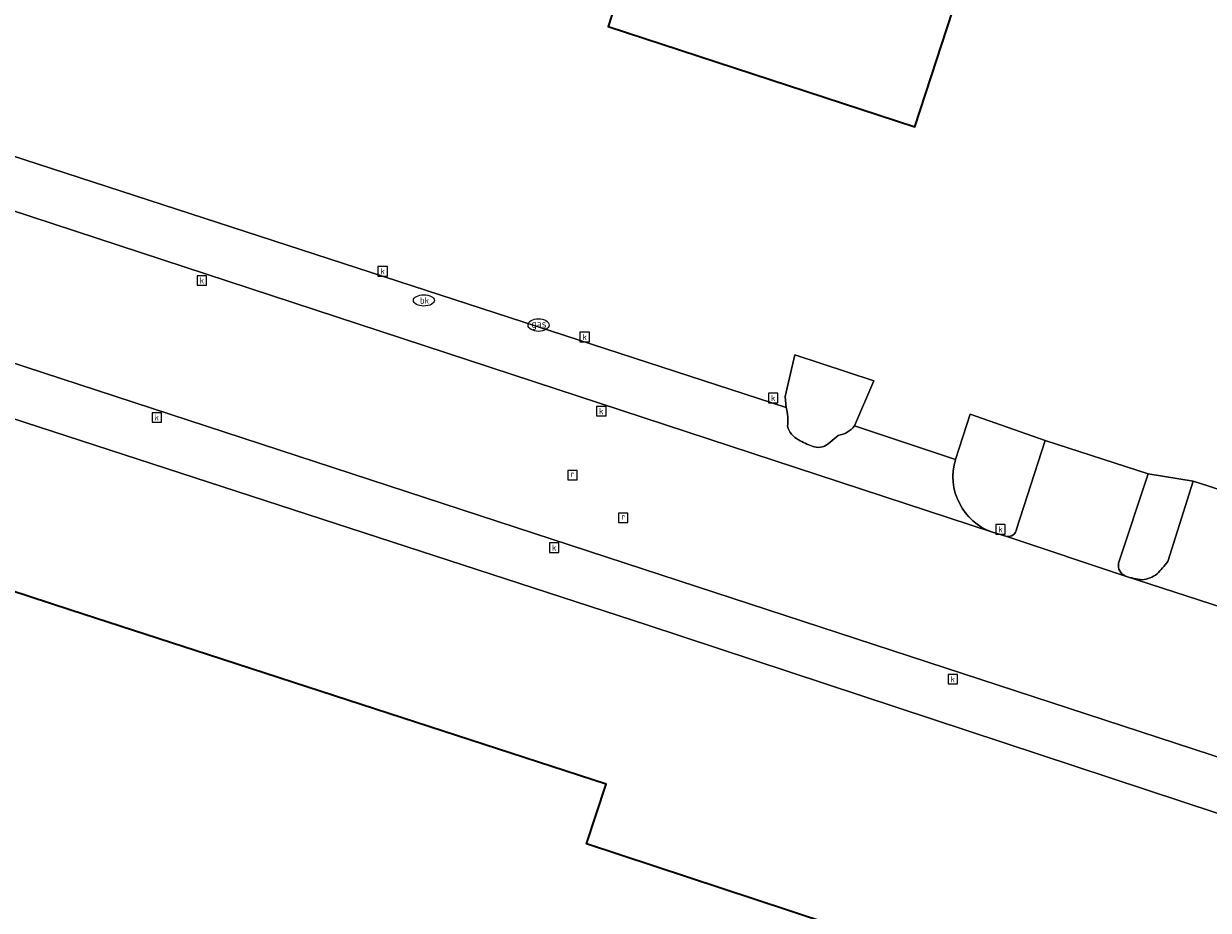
# Model space of a CAD drawing. Extents: x 154024 to 155007, y 472916 to 473908.
# Tile 46 of 49: x 154793 to 154850, y 473714 to 473756. Entities that reach past the tile are written whole.
import ezdxf
from ezdxf.enums import TextEntityAlignment as Align

# ---------------------------------------------------------------- set-up
doc = ezdxf.new("R2010")
doc.units = 0
doc.header["$LTSCALE"] = 0.75
doc.layers.get('0').update_dxf_attribs({"linetype": 'CONTINUOUS'})
for name, color, linetype, lineweight in [('B-RO-KL-GAS_PUT-S', 252, 'CONTINUOUS', 25), ('B-RO-KL-WATER-S', 252, 'CONTINUOUS', 25), ('B-RO-OG-BEBOUWING-GV', 6, 'CONTINUOUS', 35), ('B-RO-OG-TERREIN_CULTUURSCHEIDING-GV', 252, 'CONTINUOUS', 18), ('B-RO-OG-TERREIN_ERF-GV', 252, 'CONTINUOUS', 18), ('B-RO-RI-GWA_KOLK-S', 252, 'CONTINUOUS', 25), ('B-RO-RI-GWA_RIOOLPUT-S', 252, 'CONTINUOUS', 25), ('B-RO-VH-VERHARDING_BETONSTRAATSTEEN-GV', 252, 'CONTINUOUS', 18)]:
    doc.layers.add(name, color=color, linetype=linetype, lineweight=lineweight)
doc.styles.add('NLCS-ISO', font='NLCS-ISO.ttf')

# ---------------------------------------------------------------- blocks, each defined once
blk = doc.blocks.new('SRI-KOLK-SO')
at = {"color": 0, "linetype": 'ByBlock', "lineweight": 18}
blk.add_lwpolyline([(-1.125, -1.125), (1.125, -1.125), (1.125, 1.125), (-1.125, 1.125)], close=True, dxfattribs=at)
at = {"color": 0, "linetype": 'ByBlock', "lineweight": 18, "style": 'NLCS-ISO'}
blk.add_text('k', height=1.5, dxfattribs=at).set_placement((0, 0), align=Align.MIDDLE_CENTER)
blk = doc.blocks.new('SRI-PUT_INSPECTIEPUT_RIOOLPUT-SO')
at = {"color": 0, "linetype": 'ByBlock', "lineweight": 18}
blk.add_lwpolyline([(-1.12, -1.12), (1.12, -1.12), (1.12, 1.12), (-1.12, 1.12)], close=True, dxfattribs=at)
at = {"color": 0, "linetype": 'ByBlock', "lineweight": 18, "style": 'NLCS-ISO'}
blk.add_text('r', height=1.5, dxfattribs=at).set_placement((0, 0.28), align=Align.MIDDLE_CENTER)
blk = doc.blocks.new('SKL-GAS_PUT-SO')
at = {"color": 0, "linetype": 'ByBlock', "lineweight": 18}
blk.add_ellipse((0, 0), major_axis=(2.5, 0), ratio=0.601255, dxfattribs=at)
at = {"color": 0, "linetype": 'ByBlock', "lineweight": 18, "style": 'NLCS-ISO'}
blk.add_text('gas', height=1.8, dxfattribs=at).set_placement((0.12, 0.3), align=Align.MIDDLE_CENTER)
blk = doc.blocks.new('SKL-WATER_BRANDKRAAN_BRANDPUT-SO')
at = {"color": 0, "linetype": 'ByBlock', "lineweight": 18}
blk.add_ellipse((0, 0), major_axis=(2.5, 0), ratio=0.54, dxfattribs=at)
at = {"color": 0, "linetype": 'ByBlock', "lineweight": 18, "style": 'NLCS-ISO'}
blk.add_text('bk', height=1.5, dxfattribs=at).set_placement((0.16, 0), align=Align.MIDDLE_CENTER)

msp = doc.modelspace()

# ---------------------------------------------------------------- linework, layer by layer
at = {"layer": 'B-RO-OG-BEBOUWING-GV', "flags": 128}
msp.add_lwpolyline([(154838.614, 473760.423), (154844.854, 473779.425), (154846.347, 473784.004), (154833.628, 473788.108), (154833.68, 473788.264), (154828.783, 473789.902), (154839, 473820.449), (154826.88, 473824.502), (154825.294, 473819.761), (154808.859, 473825.257), (154798.857, 473794.882), (154798.956, 473794.849), (154793.179, 473777.153), (154803.445, 473773.801), (154802.297, 473770.284), (154808.333, 473768.313), (154805.819, 473760.613), (154817.892, 473756.671), (154818.218, 473757.669), (154821.203, 473756.695), (154820.877, 473755.697), (154835.511, 473750.919)], close=True, dxfattribs=at)
msp.add_lwpolyline([(154779.2, 473659.59), (154802.53, 473651.88), (154804.25, 473657.05), (154810.309, 473655.036), (154811.902, 473659.88), (154813.84, 473659.274), (154810.563, 473649.225), (154822.906, 473645.145), (154843.748, 473708.2), (154841.583, 473708.915), (154841.759, 473709.448), (154829.535, 473713.488), (154819.855, 473716.688), (154820.796, 473719.537), (154806.508, 473724.186), (154801.82, 473725.711), (154795.192, 473727.868), (154788.528, 473730.036)], dxfattribs=at)
at = {"layer": 'B-RO-OG-TERREIN_CULTUURSCHEIDING-GV', "flags": 128}
for points in [[(154832.638, 473736.636), (154833.565, 473738.792), (154829.788, 473740.036), (154829.331, 473738.039), (154829.382, 473737.522)], [(154840.362, 473731.712), (154841.743, 473735.946), (154838.165, 473737.194), (154837.455, 473735.041)], [(154831.376, 473735.786), (154831.861, 473736.184)], [(154846.655, 473734.354), (154845.239, 473730.094)], [(154847.586, 473730.167), (154848.803, 473734.008), (154846.655, 473734.354)], [(154839.225, 473731.562), (154839.905, 473731.362)]]:
    msp.add_lwpolyline(points, dxfattribs=at)
at = {"layer": 'B-RO-OG-TERREIN_CULTUURSCHEIDING-GV'}
for points in [[(154829.382, 473737.522, -0.084333), (154829.444, 473736.621)], [(154829.444, 473736.621, 0.221901), (154829.973, 473735.978)], [(154831.861, 473736.184, 0.195948), (154832.638, 473736.636)], [(154829.973, 473735.978, 0.061349), (154830.621, 473735.676)], [(154830.621, 473735.676, 0.291192), (154831.376, 473735.786)], [(154837.455, 473735.041, 0.401569), (154839.225, 473731.562)], [(154839.905, 473731.362, 0.433445), (154840.362, 473731.712)], [(154845.239, 473730.094, 0.348383), (154845.572, 473729.462)], [(154847.074, 473729.575, 0.036304), (154847.586, 473730.167)], [(154845.572, 473729.462, 0.041446), (154846.364, 473729.297)], [(154846.364, 473729.297, 0.149533), (154847.074, 473729.575)]]:
    msp.add_lwpolyline(points, format="xyb", dxfattribs=at)
at = {"layer": 'B-RO-OG-TERREIN_ERF-GV', "flags": 128}
for points in [[(154838.614, 473760.423), (154835.511, 473750.919), (154820.877, 473755.697), (154821.203, 473756.695)], [(154785.07, 473751.926), (154829.382, 473737.522), (154829.331, 473738.039), (154829.788, 473740.036), (154833.565, 473738.792), (154832.638, 473736.636), (154837.455, 473735.041), (154838.165, 473737.194), (154841.743, 473735.946), (154846.655, 473734.354), (154848.803, 473734.008), (154849.504, 473733.778), (154852.365, 473732.839)], [(154769.811, 473656.704), (154825.874, 473638.56), (154831.236, 473655.25), (154850.24, 473712.64), (154851.674, 473717.589), (154822.734, 473727.143), (154755.906, 473748.896)], [(154788.528, 473730.036), (154795.192, 473727.868), (154801.82, 473725.711), (154806.508, 473724.186), (154820.796, 473719.537), (154819.855, 473716.688), (154829.535, 473713.488), (154841.759, 473709.448), (154841.583, 473708.915), (154843.748, 473708.2), (154822.906, 473645.145), (154810.563, 473649.225), (154813.84, 473659.274), (154811.902, 473659.88), (154810.309, 473655.036), (154804.25, 473657.05), (154802.53, 473651.88), (154779.2, 473659.59)]]:
    msp.add_lwpolyline(points, dxfattribs=at)
at = {"layer": 'B-RO-VH-VERHARDING_BETONSTRAATSTEEN-GV', "flags": 128}
for points in [[(154744.437, 473755.371), (154823.391, 473729.535), (154855.593, 473718.998), (154855.748, 473718.947), (154889.954, 473707.678), (154895.943, 473705.708), (154907.702, 473701.838)], [(154855.593, 473718.998), (154823.391, 473729.535), (154744.437, 473755.371)], [(154746.488, 473751.961), (154755.906, 473748.896), (154822.734, 473727.143), (154851.674, 473717.589), (154852.056, 473717.463)], [(154829.382, 473737.522), (154785.07, 473751.926)], [(154951.003, 473694.881), (154944.993, 473696.858), (154930.925, 473701.485), (154914.238, 473706.983), (154898.181, 473712.288), (154885.735, 473716.388), (154880.87, 473717.951), (154868.417, 473721.985), (154864.226, 473723.34), (154854.249, 473726.631), (154853.761, 473726.806), (154845.572, 473729.462), (154839.905, 473731.362), (154839.225, 473731.562), (154781.89, 473750.395)], [(154781.89, 473750.395), (154839.225, 473731.562)], [(154837.455, 473735.041), (154832.638, 473736.636)], [(154831.861, 473736.184), (154831.376, 473735.786)], [(154846.655, 473734.354), (154841.743, 473735.946), (154840.362, 473731.712)], [(154845.239, 473730.094), (154846.655, 473734.354)], [(154852.365, 473732.839), (154849.504, 473733.778), (154848.803, 473734.008), (154847.586, 473730.167)], [(154839.905, 473731.362), (154845.572, 473729.462)], [(154845.572, 473729.462), (154853.761, 473726.806)]]:
    msp.add_lwpolyline(points, dxfattribs=at)
at = {"layer": 'B-RO-VH-VERHARDING_BETONSTRAATSTEEN-GV'}
for points in [[(154829.444, 473736.621, 0.084333), (154829.382, 473737.522)], [(154829.973, 473735.978, -0.221901), (154829.444, 473736.621)], [(154832.638, 473736.636, -0.195948), (154831.861, 473736.184)], [(154830.621, 473735.676, -0.061349), (154829.973, 473735.978)], [(154831.376, 473735.786, -0.291192), (154830.621, 473735.676)], [(154839.225, 473731.562, -0.401569), (154837.455, 473735.041)], [(154840.362, 473731.712, -0.433445), (154839.905, 473731.362)], [(154845.572, 473729.462, -0.348383), (154845.239, 473730.094)], [(154847.586, 473730.167, -0.036304), (154847.074, 473729.575)], [(154846.364, 473729.297, -0.041446), (154845.572, 473729.462)], [(154847.074, 473729.575, -0.149533), (154846.364, 473729.297)]]:
    msp.add_lwpolyline(points, format="xyb", dxfattribs=at)

# ---------------------------------------------------------------- block references
at = {"layer": 'B-RO-KL-GAS_PUT-S', "xscale": 0.2, "yscale": 0.2, "zscale": 0.2}
msp.add_blockref('SKL-GAS_PUT-SO', (154817.562, 473741.45), dxfattribs=at)
at = {"layer": 'B-RO-KL-WATER-S', "xscale": 0.2, "yscale": 0.2, "zscale": 0.2}
msp.add_blockref('SKL-WATER_BRANDKRAAN_BRANDPUT-SO', (154812.091, 473742.626), dxfattribs=at)
at = {"layer": 'B-RO-RI-GWA_KOLK-S', "xscale": 0.2, "yscale": 0.2, "zscale": 0.2}
for p in [(154810.124, 473744.017), (154801.497, 473743.579), (154819.764, 473740.883), (154828.757, 473737.969), (154799.344, 473737.044), (154820.558, 473737.342), (154839.607, 473731.7), (154818.308, 473730.825), (154837.328, 473724.553)]:
    msp.add_blockref('SRI-KOLK-SO', p, dxfattribs=at)
at = {"layer": 'B-RO-RI-GWA_RIOOLPUT-S', "xscale": 0.2, "yscale": 0.2, "zscale": 0.2}
for p in [(154819.177, 473734.288), (154821.605, 473732.248)]:
    msp.add_blockref('SRI-PUT_INSPECTIEPUT_RIOOLPUT-SO', p, dxfattribs=at)

doc.saveas('drawing.dxf')
